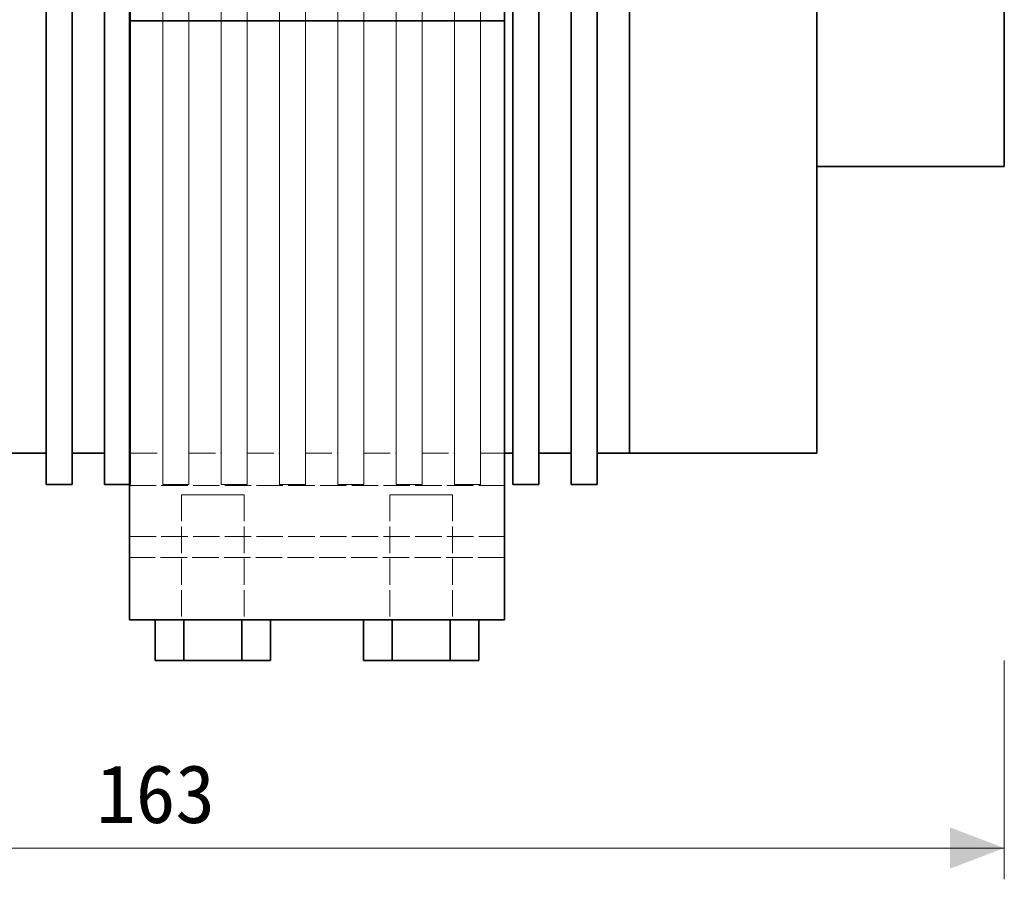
# Model space of a CAD drawing. Header units: millimetres. Extents: x 0 to 420, y 0 to 297.
# Tile 2 of 16: x 118 to 166, y 59 to 100. Entities that reach past the tile are written whole.
import ezdxf
from ezdxf.enums import TextEntityAlignment as Align

# ---------------------------------------------------------------- set-up
doc = ezdxf.new("R2010")
doc.units = ezdxf.units.MM
doc.linetypes.add('DASHED', pattern=[1.524, 1.27, -0.254])
for name, color, linetype, lineweight, true_color in [('DIM', 7, 'Continuous', 18, 0x1e5aa0), ('HIDDEN', 7, 'DASHED', 13, 0x969696), ('OUTLINE', 7, 'Continuous', 35, 0x141414)]:
    doc.layers.add(name, color=color, linetype=linetype, lineweight=lineweight, true_color=true_color)
doc.styles.add('ZH', font='simsun.ttc')

msp = doc.modelspace()

# ---------------------------------------------------------------- hatches: boundary and pattern name
at = {"layer": 'DIM'}
msp.add_hatch(color=7, dxfattribs=at).paths.add_polyline_path([(165.75, 60.275), (163.15, 61.263), (163.15, 59.287)])

# ---------------------------------------------------------------- linework, layer by layer
for points in [[(165.75, 69.275), (165.75, 58.775)], [(84.25, 60.275), (165.75, 60.275)]]:
    msp.add_lwpolyline(points, dxfattribs=at)
at = {"layer": 'HIDDEN'}
for points in [[(156.75, 92.975), (156.75, 102.975)], [(156.75, 92.975), (156.75, 102.975)], [(165.75, 92.975), (165.75, 102.975)], [(119.75, 77.725), (119.75, 78.952), (119.75, 80.18), (119.75, 81.407), (119.75, 82.634), (119.75, 83.861), (119.75, 85.089), (119.75, 86.316), (119.75, 87.543), (119.75, 88.77), (119.75, 89.998), (119.75, 91.225), (119.75, 92.452), (119.75, 93.68), (119.75, 94.907), (119.75, 96.134), (119.75, 97.361), (119.75, 98.589), (119.75, 99.816), (119.75, 101.043)], [(119.75, 100.999), (119.75, 99.79), (119.75, 98.58), (119.75, 97.37), (119.75, 96.16), (119.75, 94.951), (119.75, 93.741), (119.75, 92.531), (119.75, 91.322), (119.75, 90.112), (119.75, 88.902), (119.75, 87.693), (119.75, 86.483), (119.75, 85.273), (119.75, 84.064), (119.75, 82.854), (119.75, 81.644), (119.75, 80.435), (119.75, 79.225)], [(119.75, 79.225), (119.75, 80.435), (119.75, 81.644), (119.75, 82.854), (119.75, 84.064), (119.75, 85.273), (119.75, 86.483), (119.75, 87.693), (119.75, 88.902), (119.75, 90.112), (119.75, 91.322), (119.75, 92.531), (119.75, 93.741), (119.75, 94.951), (119.75, 96.16), (119.75, 97.37), (119.75, 98.58), (119.75, 99.79), (119.75, 100.999)], [(121, 77.725), (121, 78.952), (121, 80.18), (121, 81.407), (121, 82.634), (121, 83.861), (121, 85.089), (121, 86.316), (121, 87.543), (121, 88.77), (121, 89.998), (121, 91.225), (121, 92.452), (121, 93.68), (121, 94.907), (121, 96.134), (121, 97.361), (121, 98.589), (121, 99.816), (121, 101.043)], [(121, 100.999), (121, 99.79), (121, 98.58), (121, 97.37), (121, 96.16), (121, 94.951), (121, 93.741), (121, 92.531), (121, 91.322), (121, 90.112), (121, 88.902), (121, 87.693), (121, 86.483), (121, 85.273), (121, 84.064), (121, 82.854), (121, 81.644), (121, 80.435), (121, 79.225)], [(121, 79.225), (121, 80.435), (121, 81.644), (121, 82.854), (121, 84.064), (121, 85.273), (121, 86.483), (121, 87.693), (121, 88.902), (121, 90.112), (121, 91.322), (121, 92.531), (121, 93.741), (121, 94.951), (121, 96.16), (121, 97.37), (121, 98.58), (121, 99.79), (121, 100.999)], [(122.55, 77.725), (122.55, 78.952), (122.55, 80.18), (122.55, 81.407), (122.55, 82.634), (122.55, 83.861), (122.55, 85.089), (122.55, 86.316), (122.55, 87.543), (122.55, 88.77), (122.55, 89.998), (122.55, 91.225), (122.55, 92.452), (122.55, 93.68), (122.55, 94.907), (122.55, 96.134), (122.55, 97.361), (122.55, 98.589), (122.55, 99.816), (122.55, 101.043)], [(122.55, 100.999), (122.55, 99.79), (122.55, 98.58), (122.55, 97.37), (122.55, 96.16), (122.55, 94.951), (122.55, 93.741), (122.55, 92.531), (122.55, 91.322), (122.55, 90.112), (122.55, 88.902), (122.55, 87.693), (122.55, 86.483), (122.55, 85.273), (122.55, 84.064), (122.55, 82.854), (122.55, 81.644), (122.55, 80.435), (122.55, 79.225)], [(122.55, 79.225), (122.55, 80.435), (122.55, 81.644), (122.55, 82.854), (122.55, 84.064), (122.55, 85.273), (122.55, 86.483), (122.55, 87.693), (122.55, 88.902), (122.55, 90.112), (122.55, 91.322), (122.55, 92.531), (122.55, 93.741), (122.55, 94.951), (122.55, 96.16), (122.55, 97.37), (122.55, 98.58), (122.55, 99.79), (122.55, 100.999)], [(123.75, 101.051), (123.75, 99.82), (123.75, 98.59), (123.75, 97.36), (123.75, 96.13), (123.75, 94.899), (123.75, 93.669), (123.75, 92.439), (123.75, 91.208), (123.75, 89.978), (123.75, 88.748), (123.75, 87.517), (123.75, 86.287), (123.75, 85.057), (123.75, 83.827), (123.75, 82.596), (123.75, 81.366), (123.75, 80.136), (123.75, 78.905), (123.75, 77.675)], [(123.75, 77.675), (123.75, 78.905), (123.75, 80.136), (123.75, 81.366), (123.75, 82.596), (123.75, 83.827), (123.75, 85.057), (123.75, 86.287), (123.75, 87.517), (123.75, 88.748), (123.75, 89.978), (123.75, 91.208), (123.75, 92.439), (123.75, 93.669), (123.75, 94.899), (123.75, 96.13), (123.75, 97.36), (123.75, 98.59), (123.75, 99.82), (123.75, 101.051)], [(123.75, 75.225), (123.75, 76.455), (123.75, 77.684), (123.75, 78.914), (123.75, 80.144), (123.75, 81.374), (123.75, 82.603), (123.75, 83.833), (123.75, 85.063), (123.75, 86.293), (123.75, 87.522), (123.75, 88.752), (123.75, 89.982), (123.75, 91.211), (123.75, 92.441), (123.75, 93.671), (123.75, 94.901), (123.75, 96.13), (123.75, 97.36), (123.75, 98.59), (123.75, 99.82), (123.75, 101.049)], [(123.8, 101.043), (123.8, 99.816), (123.8, 98.589), (123.8, 97.361), (123.8, 96.134), (123.8, 94.907), (123.8, 93.68), (123.8, 92.452), (123.8, 91.225), (123.8, 89.998), (123.8, 88.77), (123.8, 87.543), (123.8, 86.316), (123.8, 85.089), (123.8, 83.861), (123.8, 82.634), (123.8, 81.407), (123.8, 80.18), (123.8, 78.952), (123.8, 77.725)], [(123.8, 77.725), (123.8, 78.952), (123.8, 80.18), (123.8, 81.407), (123.8, 82.634), (123.8, 83.861), (123.8, 85.089), (123.8, 86.316), (123.8, 87.543), (123.8, 88.77), (123.8, 89.998), (123.8, 91.225), (123.8, 92.452), (123.8, 93.68), (123.8, 94.907), (123.8, 96.134), (123.8, 97.361), (123.8, 98.589), (123.8, 99.816), (123.8, 101.043)], [(123.8, 100.999), (123.8, 99.79), (123.8, 98.58), (123.8, 97.37), (123.8, 96.16), (123.8, 94.951), (123.8, 93.741), (123.8, 92.531), (123.8, 91.322), (123.8, 90.112), (123.8, 88.902), (123.8, 87.693), (123.8, 86.483), (123.8, 85.273), (123.8, 84.064), (123.8, 82.854), (123.8, 81.644), (123.8, 80.435), (123.8, 79.225)], [(123.8, 79.225), (123.8, 80.435), (123.8, 81.644), (123.8, 82.854), (123.8, 84.064), (123.8, 85.273), (123.8, 86.483), (123.8, 87.693), (123.8, 88.902), (123.8, 90.112), (123.8, 91.322), (123.8, 92.531), (123.8, 93.741), (123.8, 94.951), (123.8, 96.16), (123.8, 97.37), (123.8, 98.58), (123.8, 99.79), (123.8, 100.999)], [(125.35, 101.043), (125.35, 99.816), (125.35, 98.589), (125.35, 97.361), (125.35, 96.134), (125.35, 94.907), (125.35, 93.68), (125.35, 92.452), (125.35, 91.225), (125.35, 89.998), (125.35, 88.77), (125.35, 87.543), (125.35, 86.316), (125.35, 85.089), (125.35, 83.861), (125.35, 82.634), (125.35, 81.407), (125.35, 80.18), (125.35, 78.952), (125.35, 77.725)], [(125.35, 77.725), (125.35, 78.952), (125.35, 80.18), (125.35, 81.407), (125.35, 82.634), (125.35, 83.861), (125.35, 85.089), (125.35, 86.316), (125.35, 87.543), (125.35, 88.77), (125.35, 89.998), (125.35, 91.225), (125.35, 92.452), (125.35, 93.68), (125.35, 94.907), (125.35, 96.134), (125.35, 97.361), (125.35, 98.589), (125.35, 99.816), (125.35, 101.043)], [(125.35, 100.999), (125.35, 99.79), (125.35, 98.58), (125.35, 97.37), (125.35, 96.16), (125.35, 94.951), (125.35, 93.741), (125.35, 92.531), (125.35, 91.322), (125.35, 90.112), (125.35, 88.902), (125.35, 87.693), (125.35, 86.483), (125.35, 85.273), (125.35, 84.064), (125.35, 82.854), (125.35, 81.644), (125.35, 80.435), (125.35, 79.225)], [(125.35, 79.225), (125.35, 80.435), (125.35, 81.644), (125.35, 82.854), (125.35, 84.064), (125.35, 85.273), (125.35, 86.483), (125.35, 87.693), (125.35, 88.902), (125.35, 90.112), (125.35, 91.322), (125.35, 92.531), (125.35, 93.741), (125.35, 94.951), (125.35, 96.16), (125.35, 97.37), (125.35, 98.58), (125.35, 99.79), (125.35, 100.999)], [(126.6, 101.043), (126.6, 99.816), (126.6, 98.589), (126.6, 97.361), (126.6, 96.134), (126.6, 94.907), (126.6, 93.68), (126.6, 92.452), (126.6, 91.225), (126.6, 89.998), (126.6, 88.77), (126.6, 87.543), (126.6, 86.316), (126.6, 85.089), (126.6, 83.861), (126.6, 82.634), (126.6, 81.407), (126.6, 80.18), (126.6, 78.952), (126.6, 77.725)], [(126.6, 77.725), (126.6, 78.952), (126.6, 80.18), (126.6, 81.407), (126.6, 82.634), (126.6, 83.861), (126.6, 85.089), (126.6, 86.316), (126.6, 87.543), (126.6, 88.77), (126.6, 89.998), (126.6, 91.225), (126.6, 92.452), (126.6, 93.68), (126.6, 94.907), (126.6, 96.134), (126.6, 97.361), (126.6, 98.589), (126.6, 99.816), (126.6, 101.043)], [(126.6, 100.999), (126.6, 99.79), (126.6, 98.58), (126.6, 97.37), (126.6, 96.16), (126.6, 94.951), (126.6, 93.741), (126.6, 92.531), (126.6, 91.322), (126.6, 90.112), (126.6, 88.902), (126.6, 87.693), (126.6, 86.483), (126.6, 85.273), (126.6, 84.064), (126.6, 82.854), (126.6, 81.644), (126.6, 80.435), (126.6, 79.225)], [(126.6, 79.225), (126.6, 80.435), (126.6, 81.644), (126.6, 82.854), (126.6, 84.064), (126.6, 85.273), (126.6, 86.483), (126.6, 87.693), (126.6, 88.902), (126.6, 90.112), (126.6, 91.322), (126.6, 92.531), (126.6, 93.741), (126.6, 94.951), (126.6, 96.16), (126.6, 97.37), (126.6, 98.58), (126.6, 99.79), (126.6, 100.999)], [(128.15, 101.043), (128.15, 99.816), (128.15, 98.589), (128.15, 97.361), (128.15, 96.134), (128.15, 94.907), (128.15, 93.68), (128.15, 92.452), (128.15, 91.225), (128.15, 89.998), (128.15, 88.77), (128.15, 87.543), (128.15, 86.316), (128.15, 85.089), (128.15, 83.861), (128.15, 82.634), (128.15, 81.407), (128.15, 80.18), (128.15, 78.952), (128.15, 77.725)], [(128.15, 77.725), (128.15, 78.952), (128.15, 80.18), (128.15, 81.407), (128.15, 82.634), (128.15, 83.861), (128.15, 85.089), (128.15, 86.316), (128.15, 87.543), (128.15, 88.77), (128.15, 89.998), (128.15, 91.225), (128.15, 92.452), (128.15, 93.68), (128.15, 94.907), (128.15, 96.134), (128.15, 97.361), (128.15, 98.589), (128.15, 99.816), (128.15, 101.043)], [(128.15, 100.999), (128.15, 99.79), (128.15, 98.58), (128.15, 97.37), (128.15, 96.16), (128.15, 94.951), (128.15, 93.741), (128.15, 92.531), (128.15, 91.322), (128.15, 90.112), (128.15, 88.902), (128.15, 87.693), (128.15, 86.483), (128.15, 85.273), (128.15, 84.064), (128.15, 82.854), (128.15, 81.644), (128.15, 80.435), (128.15, 79.225)], [(128.15, 79.225), (128.15, 80.435), (128.15, 81.644), (128.15, 82.854), (128.15, 84.064), (128.15, 85.273), (128.15, 86.483), (128.15, 87.693), (128.15, 88.902), (128.15, 90.112), (128.15, 91.322), (128.15, 92.531), (128.15, 93.741), (128.15, 94.951), (128.15, 96.16), (128.15, 97.37), (128.15, 98.58), (128.15, 99.79), (128.15, 100.999)], [(129.4, 101.043), (129.4, 99.816), (129.4, 98.589), (129.4, 97.361), (129.4, 96.134), (129.4, 94.907), (129.4, 93.68), (129.4, 92.452), (129.4, 91.225), (129.4, 89.998), (129.4, 88.77), (129.4, 87.543), (129.4, 86.316), (129.4, 85.089), (129.4, 83.861), (129.4, 82.634), (129.4, 81.407), (129.4, 80.18), (129.4, 78.952), (129.4, 77.725)], [(129.4, 77.725), (129.4, 78.952), (129.4, 80.18), (129.4, 81.407), (129.4, 82.634), (129.4, 83.861), (129.4, 85.089), (129.4, 86.316), (129.4, 87.543), (129.4, 88.77), (129.4, 89.998), (129.4, 91.225), (129.4, 92.452), (129.4, 93.68), (129.4, 94.907), (129.4, 96.134), (129.4, 97.361), (129.4, 98.589), (129.4, 99.816), (129.4, 101.043)], [(129.4, 100.999), (129.4, 99.79), (129.4, 98.58), (129.4, 97.37), (129.4, 96.16), (129.4, 94.951), (129.4, 93.741), (129.4, 92.531), (129.4, 91.322), (129.4, 90.112), (129.4, 88.902), (129.4, 87.693), (129.4, 86.483), (129.4, 85.273), (129.4, 84.064), (129.4, 82.854), (129.4, 81.644), (129.4, 80.435), (129.4, 79.225)], [(129.4, 79.225), (129.4, 80.435), (129.4, 81.644), (129.4, 82.854), (129.4, 84.064), (129.4, 85.273), (129.4, 86.483), (129.4, 87.693), (129.4, 88.902), (129.4, 90.112), (129.4, 91.322), (129.4, 92.531), (129.4, 93.741), (129.4, 94.951), (129.4, 96.16), (129.4, 97.37), (129.4, 98.58), (129.4, 99.79), (129.4, 100.999)], [(130.95, 101.043), (130.95, 99.816), (130.95, 98.589), (130.95, 97.361), (130.95, 96.134), (130.95, 94.907), (130.95, 93.68), (130.95, 92.452), (130.95, 91.225), (130.95, 89.998), (130.95, 88.77), (130.95, 87.543), (130.95, 86.316), (130.95, 85.089), (130.95, 83.861), (130.95, 82.634), (130.95, 81.407), (130.95, 80.18), (130.95, 78.952), (130.95, 77.725)], [(130.95, 77.725), (130.95, 78.952), (130.95, 80.18), (130.95, 81.407), (130.95, 82.634), (130.95, 83.861), (130.95, 85.089), (130.95, 86.316), (130.95, 87.543), (130.95, 88.77), (130.95, 89.998), (130.95, 91.225), (130.95, 92.452), (130.95, 93.68), (130.95, 94.907), (130.95, 96.134), (130.95, 97.361), (130.95, 98.589), (130.95, 99.816), (130.95, 101.043)], [(130.95, 100.999), (130.95, 99.79), (130.95, 98.58), (130.95, 97.37), (130.95, 96.16), (130.95, 94.951), (130.95, 93.741), (130.95, 92.531), (130.95, 91.322), (130.95, 90.112), (130.95, 88.902), (130.95, 87.693), (130.95, 86.483), (130.95, 85.273), (130.95, 84.064), (130.95, 82.854), (130.95, 81.644), (130.95, 80.435), (130.95, 79.225)], [(130.95, 79.225), (130.95, 80.435), (130.95, 81.644), (130.95, 82.854), (130.95, 84.064), (130.95, 85.273), (130.95, 86.483), (130.95, 87.693), (130.95, 88.902), (130.95, 90.112), (130.95, 91.322), (130.95, 92.531), (130.95, 93.741), (130.95, 94.951), (130.95, 96.16), (130.95, 97.37), (130.95, 98.58), (130.95, 99.79), (130.95, 100.999)], [(132.2, 101.043), (132.2, 99.816), (132.2, 98.589), (132.2, 97.361), (132.2, 96.134), (132.2, 94.907), (132.2, 93.68), (132.2, 92.452), (132.2, 91.225), (132.2, 89.998), (132.2, 88.77), (132.2, 87.543), (132.2, 86.316), (132.2, 85.089), (132.2, 83.861), (132.2, 82.634), (132.2, 81.407), (132.2, 80.18), (132.2, 78.952), (132.2, 77.725)], [(132.2, 77.725), (132.2, 78.952), (132.2, 80.18), (132.2, 81.407), (132.2, 82.634), (132.2, 83.861), (132.2, 85.089), (132.2, 86.316), (132.2, 87.543), (132.2, 88.77), (132.2, 89.998), (132.2, 91.225), (132.2, 92.452), (132.2, 93.68), (132.2, 94.907), (132.2, 96.134), (132.2, 97.361), (132.2, 98.589), (132.2, 99.816), (132.2, 101.043)], [(132.2, 100.999), (132.2, 99.79), (132.2, 98.58), (132.2, 97.37), (132.2, 96.16), (132.2, 94.951), (132.2, 93.741), (132.2, 92.531), (132.2, 91.322), (132.2, 90.112), (132.2, 88.902), (132.2, 87.693), (132.2, 86.483), (132.2, 85.273), (132.2, 84.064), (132.2, 82.854), (132.2, 81.644), (132.2, 80.435), (132.2, 79.225)], [(132.2, 79.225), (132.2, 80.435), (132.2, 81.644), (132.2, 82.854), (132.2, 84.064), (132.2, 85.273), (132.2, 86.483), (132.2, 87.693), (132.2, 88.902), (132.2, 90.112), (132.2, 91.322), (132.2, 92.531), (132.2, 93.741), (132.2, 94.951), (132.2, 96.16), (132.2, 97.37), (132.2, 98.58), (132.2, 99.79), (132.2, 100.999)], [(133.75, 101.043), (133.75, 99.816), (133.75, 98.589), (133.75, 97.361), (133.75, 96.134), (133.75, 94.907), (133.75, 93.68), (133.75, 92.452), (133.75, 91.225), (133.75, 89.998), (133.75, 88.77), (133.75, 87.543), (133.75, 86.316), (133.75, 85.089), (133.75, 83.861), (133.75, 82.634), (133.75, 81.407), (133.75, 80.18), (133.75, 78.952), (133.75, 77.725)], [(133.75, 77.725), (133.75, 78.952), (133.75, 80.18), (133.75, 81.407), (133.75, 82.634), (133.75, 83.861), (133.75, 85.089), (133.75, 86.316), (133.75, 87.543), (133.75, 88.77), (133.75, 89.998), (133.75, 91.225), (133.75, 92.452), (133.75, 93.68), (133.75, 94.907), (133.75, 96.134), (133.75, 97.361), (133.75, 98.589), (133.75, 99.816), (133.75, 101.043)], [(133.75, 100.999), (133.75, 99.79), (133.75, 98.58), (133.75, 97.37), (133.75, 96.16), (133.75, 94.951), (133.75, 93.741), (133.75, 92.531), (133.75, 91.322), (133.75, 90.112), (133.75, 88.902), (133.75, 87.693), (133.75, 86.483), (133.75, 85.273), (133.75, 84.064), (133.75, 82.854), (133.75, 81.644), (133.75, 80.435), (133.75, 79.225)], [(133.75, 79.225), (133.75, 80.435), (133.75, 81.644), (133.75, 82.854), (133.75, 84.064), (133.75, 85.273), (133.75, 86.483), (133.75, 87.693), (133.75, 88.902), (133.75, 90.112), (133.75, 91.322), (133.75, 92.531), (133.75, 93.741), (133.75, 94.951), (133.75, 96.16), (133.75, 97.37), (133.75, 98.58), (133.75, 99.79), (133.75, 100.999)], [(135, 101.043), (135, 99.816), (135, 98.589), (135, 97.361), (135, 96.134), (135, 94.907), (135, 93.68), (135, 92.452), (135, 91.225), (135, 89.998), (135, 88.77), (135, 87.543), (135, 86.316), (135, 85.089), (135, 83.861), (135, 82.634), (135, 81.407), (135, 80.18), (135, 78.952), (135, 77.725)], [(135, 77.725), (135, 78.952), (135, 80.18), (135, 81.407), (135, 82.634), (135, 83.861), (135, 85.089), (135, 86.316), (135, 87.543), (135, 88.77), (135, 89.998), (135, 91.225), (135, 92.452), (135, 93.68), (135, 94.907), (135, 96.134), (135, 97.361), (135, 98.589), (135, 99.816), (135, 101.043)], [(135, 100.999), (135, 99.79), (135, 98.58), (135, 97.37), (135, 96.16), (135, 94.951), (135, 93.741), (135, 92.531), (135, 91.322), (135, 90.112), (135, 88.902), (135, 87.693), (135, 86.483), (135, 85.273), (135, 84.064), (135, 82.854), (135, 81.644), (135, 80.435), (135, 79.225)], [(135, 79.225), (135, 80.435), (135, 81.644), (135, 82.854), (135, 84.064), (135, 85.273), (135, 86.483), (135, 87.693), (135, 88.902), (135, 90.112), (135, 91.322), (135, 92.531), (135, 93.741), (135, 94.951), (135, 96.16), (135, 97.37), (135, 98.58), (135, 99.79), (135, 100.999)], [(136.55, 101.043), (136.55, 99.816), (136.55, 98.589), (136.55, 97.361), (136.55, 96.134), (136.55, 94.907), (136.55, 93.68), (136.55, 92.452), (136.55, 91.225), (136.55, 89.998), (136.55, 88.77), (136.55, 87.543), (136.55, 86.316), (136.55, 85.089), (136.55, 83.861), (136.55, 82.634), (136.55, 81.407), (136.55, 80.18), (136.55, 78.952), (136.55, 77.725)], [(136.55, 77.725), (136.55, 78.952), (136.55, 80.18), (136.55, 81.407), (136.55, 82.634), (136.55, 83.861), (136.55, 85.089), (136.55, 86.316), (136.55, 87.543), (136.55, 88.77), (136.55, 89.998), (136.55, 91.225), (136.55, 92.452), (136.55, 93.68), (136.55, 94.907), (136.55, 96.134), (136.55, 97.361), (136.55, 98.589), (136.55, 99.816), (136.55, 101.043)], [(136.55, 100.999), (136.55, 99.79), (136.55, 98.58), (136.55, 97.37), (136.55, 96.16), (136.55, 94.951), (136.55, 93.741), (136.55, 92.531), (136.55, 91.322), (136.55, 90.112), (136.55, 88.902), (136.55, 87.693), (136.55, 86.483), (136.55, 85.273), (136.55, 84.064), (136.55, 82.854), (136.55, 81.644), (136.55, 80.435), (136.55, 79.225)], [(136.55, 79.225), (136.55, 80.435), (136.55, 81.644), (136.55, 82.854), (136.55, 84.064), (136.55, 85.273), (136.55, 86.483), (136.55, 87.693), (136.55, 88.902), (136.55, 90.112), (136.55, 91.322), (136.55, 92.531), (136.55, 93.741), (136.55, 94.951), (136.55, 96.16), (136.55, 97.37), (136.55, 98.58), (136.55, 99.79), (136.55, 100.999)], [(137.8, 101.043), (137.8, 99.816), (137.8, 98.589), (137.8, 97.361), (137.8, 96.134), (137.8, 94.907), (137.8, 93.68), (137.8, 92.452), (137.8, 91.225), (137.8, 89.998), (137.8, 88.77), (137.8, 87.543), (137.8, 86.316), (137.8, 85.089), (137.8, 83.861), (137.8, 82.634), (137.8, 81.407), (137.8, 80.18), (137.8, 78.952), (137.8, 77.725)], [(137.8, 77.725), (137.8, 78.952), (137.8, 80.18), (137.8, 81.407), (137.8, 82.634), (137.8, 83.861), (137.8, 85.089), (137.8, 86.316), (137.8, 87.543), (137.8, 88.77), (137.8, 89.998), (137.8, 91.225), (137.8, 92.452), (137.8, 93.68), (137.8, 94.907), (137.8, 96.134), (137.8, 97.361), (137.8, 98.589), (137.8, 99.816), (137.8, 101.043)], [(137.8, 100.999), (137.8, 99.79), (137.8, 98.58), (137.8, 97.37), (137.8, 96.16), (137.8, 94.951), (137.8, 93.741), (137.8, 92.531), (137.8, 91.322), (137.8, 90.112), (137.8, 88.902), (137.8, 87.693), (137.8, 86.483), (137.8, 85.273), (137.8, 84.064), (137.8, 82.854), (137.8, 81.644), (137.8, 80.435), (137.8, 79.225)], [(137.8, 79.225), (137.8, 80.435), (137.8, 81.644), (137.8, 82.854), (137.8, 84.064), (137.8, 85.273), (137.8, 86.483), (137.8, 87.693), (137.8, 88.902), (137.8, 90.112), (137.8, 91.322), (137.8, 92.531), (137.8, 93.741), (137.8, 94.951), (137.8, 96.16), (137.8, 97.37), (137.8, 98.58), (137.8, 99.79), (137.8, 100.999)], [(139.35, 101.043), (139.35, 99.816), (139.35, 98.589), (139.35, 97.361), (139.35, 96.134), (139.35, 94.907), (139.35, 93.68), (139.35, 92.452), (139.35, 91.225), (139.35, 89.998), (139.35, 88.77), (139.35, 87.543), (139.35, 86.316), (139.35, 85.089), (139.35, 83.861), (139.35, 82.634), (139.35, 81.407), (139.35, 80.18), (139.35, 78.952), (139.35, 77.725)], [(139.35, 77.725), (139.35, 78.952), (139.35, 80.18), (139.35, 81.407), (139.35, 82.634), (139.35, 83.861), (139.35, 85.089), (139.35, 86.316), (139.35, 87.543), (139.35, 88.77), (139.35, 89.998), (139.35, 91.225), (139.35, 92.452), (139.35, 93.68), (139.35, 94.907), (139.35, 96.134), (139.35, 97.361), (139.35, 98.589), (139.35, 99.816), (139.35, 101.043)], [(139.35, 100.999), (139.35, 99.79), (139.35, 98.58), (139.35, 97.37), (139.35, 96.16), (139.35, 94.951), (139.35, 93.741), (139.35, 92.531), (139.35, 91.322), (139.35, 90.112), (139.35, 88.902), (139.35, 87.693), (139.35, 86.483), (139.35, 85.273), (139.35, 84.064), (139.35, 82.854), (139.35, 81.644), (139.35, 80.435), (139.35, 79.225)], [(139.35, 79.225), (139.35, 80.435), (139.35, 81.644), (139.35, 82.854), (139.35, 84.064), (139.35, 85.273), (139.35, 86.483), (139.35, 87.693), (139.35, 88.902), (139.35, 90.112), (139.35, 91.322), (139.35, 92.531), (139.35, 93.741), (139.35, 94.951), (139.35, 96.16), (139.35, 97.37), (139.35, 98.58), (139.35, 99.79), (139.35, 100.999)], [(140.6, 101.043), (140.6, 99.816), (140.6, 98.589), (140.6, 97.361), (140.6, 96.134), (140.6, 94.907), (140.6, 93.68), (140.6, 92.452), (140.6, 91.225), (140.6, 89.998), (140.6, 88.77), (140.6, 87.543), (140.6, 86.316), (140.6, 85.089), (140.6, 83.861), (140.6, 82.634), (140.6, 81.407), (140.6, 80.18), (140.6, 78.952), (140.6, 77.725)], [(140.6, 77.725), (140.6, 78.952), (140.6, 80.18), (140.6, 81.407), (140.6, 82.634), (140.6, 83.861), (140.6, 85.089), (140.6, 86.316), (140.6, 87.543), (140.6, 88.77), (140.6, 89.998), (140.6, 91.225), (140.6, 92.452), (140.6, 93.68), (140.6, 94.907), (140.6, 96.134), (140.6, 97.361), (140.6, 98.589), (140.6, 99.816), (140.6, 101.043)], [(140.6, 100.999), (140.6, 99.79), (140.6, 98.58), (140.6, 97.37), (140.6, 96.16), (140.6, 94.951), (140.6, 93.741), (140.6, 92.531), (140.6, 91.322), (140.6, 90.112), (140.6, 88.902), (140.6, 87.693), (140.6, 86.483), (140.6, 85.273), (140.6, 84.064), (140.6, 82.854), (140.6, 81.644), (140.6, 80.435), (140.6, 79.225)], [(140.6, 79.225), (140.6, 80.435), (140.6, 81.644), (140.6, 82.854), (140.6, 84.064), (140.6, 85.273), (140.6, 86.483), (140.6, 87.693), (140.6, 88.902), (140.6, 90.112), (140.6, 91.322), (140.6, 92.531), (140.6, 93.741), (140.6, 94.951), (140.6, 96.16), (140.6, 97.37), (140.6, 98.58), (140.6, 99.79), (140.6, 100.999)], [(141.75, 101.051), (141.75, 99.82), (141.75, 98.59), (141.75, 97.36), (141.75, 96.13), (141.75, 94.899), (141.75, 93.669), (141.75, 92.439), (141.75, 91.208), (141.75, 89.978), (141.75, 88.748), (141.75, 87.517), (141.75, 86.287), (141.75, 85.057), (141.75, 83.827), (141.75, 82.596), (141.75, 81.366), (141.75, 80.136), (141.75, 78.905), (141.75, 77.675)], [(141.75, 77.675), (141.75, 78.905), (141.75, 80.136), (141.75, 81.366), (141.75, 82.596), (141.75, 83.827), (141.75, 85.057), (141.75, 86.287), (141.75, 87.517), (141.75, 88.748), (141.75, 89.978), (141.75, 91.208), (141.75, 92.439), (141.75, 93.669), (141.75, 94.899), (141.75, 96.13), (141.75, 97.36), (141.75, 98.59), (141.75, 99.82), (141.75, 101.051)], [(141.75, 75.225), (141.75, 76.455), (141.75, 77.684), (141.75, 78.914), (141.75, 80.144), (141.75, 81.374), (141.75, 82.603), (141.75, 83.833), (141.75, 85.063), (141.75, 86.293), (141.75, 87.522), (141.75, 88.752), (141.75, 89.982), (141.75, 91.211), (141.75, 92.441), (141.75, 93.671), (141.75, 94.901), (141.75, 96.13), (141.75, 97.36), (141.75, 98.59), (141.75, 99.82), (141.75, 101.049)], [(142.15, 77.725), (142.15, 78.952), (142.15, 80.18), (142.15, 81.407), (142.15, 82.634), (142.15, 83.861), (142.15, 85.089), (142.15, 86.316), (142.15, 87.543), (142.15, 88.77), (142.15, 89.998), (142.15, 91.225), (142.15, 92.452), (142.15, 93.68), (142.15, 94.907), (142.15, 96.134), (142.15, 97.361), (142.15, 98.589), (142.15, 99.816), (142.15, 101.043)], [(142.15, 100.999), (142.15, 99.79), (142.15, 98.58), (142.15, 97.37), (142.15, 96.16), (142.15, 94.951), (142.15, 93.741), (142.15, 92.531), (142.15, 91.322), (142.15, 90.112), (142.15, 88.902), (142.15, 87.693), (142.15, 86.483), (142.15, 85.273), (142.15, 84.064), (142.15, 82.854), (142.15, 81.644), (142.15, 80.435), (142.15, 79.225)], [(142.15, 79.225), (142.15, 80.435), (142.15, 81.644), (142.15, 82.854), (142.15, 84.064), (142.15, 85.273), (142.15, 86.483), (142.15, 87.693), (142.15, 88.902), (142.15, 90.112), (142.15, 91.322), (142.15, 92.531), (142.15, 93.741), (142.15, 94.951), (142.15, 96.16), (142.15, 97.37), (142.15, 98.58), (142.15, 99.79), (142.15, 100.999)], [(143.4, 77.725), (143.4, 78.952), (143.4, 80.18), (143.4, 81.407), (143.4, 82.634), (143.4, 83.861), (143.4, 85.089), (143.4, 86.316), (143.4, 87.543), (143.4, 88.77), (143.4, 89.998), (143.4, 91.225), (143.4, 92.452), (143.4, 93.68), (143.4, 94.907), (143.4, 96.134), (143.4, 97.361), (143.4, 98.589), (143.4, 99.816), (143.4, 101.043)], [(143.4, 100.999), (143.4, 99.79), (143.4, 98.58), (143.4, 97.37), (143.4, 96.16), (143.4, 94.951), (143.4, 93.741), (143.4, 92.531), (143.4, 91.322), (143.4, 90.112), (143.4, 88.902), (143.4, 87.693), (143.4, 86.483), (143.4, 85.273), (143.4, 84.064), (143.4, 82.854), (143.4, 81.644), (143.4, 80.435), (143.4, 79.225)], [(143.4, 79.225), (143.4, 80.435), (143.4, 81.644), (143.4, 82.854), (143.4, 84.064), (143.4, 85.273), (143.4, 86.483), (143.4, 87.693), (143.4, 88.902), (143.4, 90.112), (143.4, 91.322), (143.4, 92.531), (143.4, 93.741), (143.4, 94.951), (143.4, 96.16), (143.4, 97.37), (143.4, 98.58), (143.4, 99.79), (143.4, 100.999)], [(144.95, 77.725), (144.95, 78.952), (144.95, 80.18), (144.95, 81.407), (144.95, 82.634), (144.95, 83.861), (144.95, 85.089), (144.95, 86.316), (144.95, 87.543), (144.95, 88.77), (144.95, 89.998), (144.95, 91.225), (144.95, 92.452), (144.95, 93.68), (144.95, 94.907), (144.95, 96.134), (144.95, 97.361), (144.95, 98.589), (144.95, 99.816), (144.95, 101.043)], [(144.95, 100.999), (144.95, 99.79), (144.95, 98.58), (144.95, 97.37), (144.95, 96.16), (144.95, 94.951), (144.95, 93.741), (144.95, 92.531), (144.95, 91.322), (144.95, 90.112), (144.95, 88.902), (144.95, 87.693), (144.95, 86.483), (144.95, 85.273), (144.95, 84.064), (144.95, 82.854), (144.95, 81.644), (144.95, 80.435), (144.95, 79.225)], [(144.95, 79.225), (144.95, 80.435), (144.95, 81.644), (144.95, 82.854), (144.95, 84.064), (144.95, 85.273), (144.95, 86.483), (144.95, 87.693), (144.95, 88.902), (144.95, 90.112), (144.95, 91.322), (144.95, 92.531), (144.95, 93.741), (144.95, 94.951), (144.95, 96.16), (144.95, 97.37), (144.95, 98.58), (144.95, 99.79), (144.95, 100.999)], [(146.2, 77.725), (146.2, 78.952), (146.2, 80.18), (146.2, 81.407), (146.2, 82.634), (146.2, 83.861), (146.2, 85.089), (146.2, 86.316), (146.2, 87.543), (146.2, 88.77), (146.2, 89.998), (146.2, 91.225), (146.2, 92.452), (146.2, 93.68), (146.2, 94.907), (146.2, 96.134), (146.2, 97.361), (146.2, 98.589), (146.2, 99.816), (146.2, 101.043)], [(146.2, 100.999), (146.2, 99.79), (146.2, 98.58), (146.2, 97.37), (146.2, 96.16), (146.2, 94.951), (146.2, 93.741), (146.2, 92.531), (146.2, 91.322), (146.2, 90.112), (146.2, 88.902), (146.2, 87.693), (146.2, 86.483), (146.2, 85.273), (146.2, 84.064), (146.2, 82.854), (146.2, 81.644), (146.2, 80.435), (146.2, 79.225)], [(146.2, 79.225), (146.2, 80.435), (146.2, 81.644), (146.2, 82.854), (146.2, 84.064), (146.2, 85.273), (146.2, 86.483), (146.2, 87.693), (146.2, 88.902), (146.2, 90.112), (146.2, 91.322), (146.2, 92.531), (146.2, 93.741), (146.2, 94.951), (146.2, 96.16), (146.2, 97.37), (146.2, 98.58), (146.2, 99.79), (146.2, 100.999)], [(147.75, 79.225), (147.75, 80.435), (147.75, 81.644), (147.75, 82.854), (147.75, 84.064), (147.75, 85.273), (147.75, 86.483), (147.75, 87.693), (147.75, 88.902), (147.75, 90.112), (147.75, 91.322), (147.75, 92.531), (147.75, 93.741), (147.75, 94.951), (147.75, 96.16), (147.75, 97.37), (147.75, 98.58), (147.75, 99.79), (147.75, 100.999)], [(147.75, 79.225), (147.75, 80.435), (147.75, 81.644), (147.75, 82.854), (147.75, 84.064), (147.75, 85.273), (147.75, 86.483), (147.75, 87.693), (147.75, 88.902), (147.75, 90.112), (147.75, 91.322), (147.75, 92.531), (147.75, 93.741), (147.75, 94.951), (147.75, 96.16), (147.75, 97.37), (147.75, 98.58), (147.75, 99.79), (147.75, 100.999)], [(156.75, 79.225), (156.75, 80.435), (156.75, 81.644), (156.75, 82.854), (156.75, 84.064), (156.75, 85.273), (156.75, 86.483), (156.75, 87.693), (156.75, 88.902), (156.75, 90.112), (156.75, 91.322), (156.75, 92.531), (156.75, 93.741), (156.75, 94.951), (156.75, 96.16), (156.75, 97.37), (156.75, 98.58), (156.75, 99.79), (156.75, 100.999)], [(123.75, 99.975), (123.75, 98.737), (123.75, 97.5), (123.75, 96.262), (123.75, 95.025), (123.75, 93.787), (123.75, 92.55), (123.75, 91.312), (123.75, 90.075), (123.75, 88.837), (123.75, 87.6), (123.75, 86.362), (123.75, 85.125), (123.75, 83.887), (123.75, 82.65), (123.75, 81.412), (123.75, 80.175), (123.75, 78.938), (123.75, 77.7), (123.75, 76.462), (123.75, 75.225)], [(123.75, 99.975), (123.75, 71.225)], [(123.75, 74.225), (123.75, 99.975)], [(123.75, 74.225), (123.75, 99.975)], [(123.75, 99.975), (141.75, 99.975)], [(123.75, 99.975), (141.75, 99.975)], [(123.75, 99.975), (141.75, 99.975)], [(141.75, 99.975), (141.75, 98.737), (141.75, 97.5), (141.75, 96.262), (141.75, 95.025), (141.75, 93.787), (141.75, 92.55), (141.75, 91.312), (141.75, 90.075), (141.75, 88.837), (141.75, 87.6), (141.75, 86.362), (141.75, 85.125), (141.75, 83.887), (141.75, 82.65), (141.75, 81.412), (141.75, 80.175), (141.75, 78.938), (141.75, 77.7), (141.75, 76.462), (141.75, 75.225)], [(141.75, 71.225), (141.75, 99.975)], [(141.75, 74.225), (141.75, 99.975)], [(141.75, 74.225), (141.75, 99.975)], [(156.75, 92.975), (165.75, 92.975)], [(123.8, 79.225), (125.35, 79.225)], [(126.6, 79.225), (128.15, 79.225)], [(129.4, 79.225), (130.95, 79.225)], [(132.2, 79.225), (133.75, 79.225)], [(135, 79.225), (136.55, 79.225)], [(137.8, 79.225), (139.35, 79.225)], [(140.6, 79.225), (141.75, 79.225)], [(123.75, 77.725), (123.8, 77.725)], [(123.75, 77.675), (141.75, 77.675)], [(125.35, 77.725), (126.6, 77.725)], [(128.15, 77.725), (129.4, 77.725)], [(130.95, 77.725), (132.2, 77.725)], [(133.75, 77.725), (135, 77.725)], [(136.55, 77.725), (137.8, 77.725)], [(139.35, 77.725), (140.6, 77.725)], [(126.25, 77.225), (126.25, 71.225)], [(126.25, 77.225), (126.75, 77.225), (127.25, 77.225), (127.75, 77.225), (128.25, 77.225), (128.75, 77.225), (129.25, 77.225)], [(129.25, 77.225), (128.75, 77.225), (128.25, 77.225), (127.75, 77.225), (127.25, 77.225), (126.75, 77.225), (126.25, 77.225)], [(129.25, 77.225), (129.25, 71.225)], [(136.25, 77.225), (136.25, 71.225)], [(136.25, 77.225), (136.75, 77.225), (137.25, 77.225), (137.75, 77.225), (138.25, 77.225), (138.75, 77.225), (139.25, 77.225)], [(139.25, 77.225), (138.75, 77.225), (138.25, 77.225), (137.75, 77.225), (137.25, 77.225), (136.75, 77.225), (136.25, 77.225)], [(139.25, 77.225), (139.25, 71.225)], [(123.75, 75.225), (141.75, 75.225)], [(141.75, 74.225), (123.75, 74.225)], [(141.75, 74.225), (123.75, 74.225)], [(123.75, 71.225), (141.75, 71.225)], [(124.979, 71.225), (126.364, 71.225)], [(126.364, 71.225), (124.979, 71.225)], [(126.25, 71.225), (126.75, 71.225), (127.25, 71.225), (127.75, 71.225), (128.25, 71.225), (128.75, 71.225), (129.25, 71.225)], [(129.25, 71.225), (128.75, 71.225), (128.25, 71.225), (127.75, 71.225), (127.25, 71.225), (126.75, 71.225), (126.25, 71.225)], [(126.364, 71.225), (126.364, 69.275)], [(126.364, 71.225), (129.136, 71.225)], [(129.136, 71.225), (126.364, 71.225)], [(129.136, 71.225), (129.136, 69.275)], [(129.136, 71.225), (130.521, 71.225)], [(130.521, 71.225), (129.136, 71.225)], [(134.979, 71.225), (136.364, 71.225)], [(136.364, 71.225), (134.979, 71.225)], [(136.25, 71.225), (136.75, 71.225), (137.25, 71.225), (137.75, 71.225), (138.25, 71.225), (138.75, 71.225), (139.25, 71.225)], [(139.25, 71.225), (138.75, 71.225), (138.25, 71.225), (137.75, 71.225), (137.25, 71.225), (136.75, 71.225), (136.25, 71.225)], [(136.364, 71.225), (136.364, 69.275)], [(136.364, 71.225), (139.136, 71.225)], [(139.136, 71.225), (136.364, 71.225)], [(139.136, 71.225), (139.136, 69.275)], [(139.136, 71.225), (140.521, 71.225)], [(140.521, 71.225), (139.136, 71.225)], [(124.979, 69.275), (126.364, 69.275)], [(126.364, 69.275), (129.136, 69.275)], [(129.136, 69.275), (130.521, 69.275)], [(134.979, 69.275), (136.364, 69.275)], [(136.364, 69.275), (139.136, 69.275)], [(139.136, 69.275), (140.521, 69.275)]]:
    msp.add_lwpolyline(points, dxfattribs=at)
at = {"layer": 'OUTLINE'}
for points in [[(123.75, 120.725), (123.75, 119.504), (123.75, 118.284), (123.75, 117.063), (123.75, 115.843), (123.75, 114.622), (123.75, 113.401), (123.75, 112.181), (123.75, 110.96), (123.75, 109.74), (123.75, 108.519), (123.75, 107.299), (123.75, 106.078), (123.75, 104.857), (123.75, 103.637), (123.75, 102.416), (123.75, 101.196), (123.75, 99.975)], [(141.75, 120.725), (141.75, 119.504), (141.75, 118.284), (141.75, 117.063), (141.75, 115.843), (141.75, 114.622), (141.75, 113.401), (141.75, 112.181), (141.75, 110.96), (141.75, 109.74), (141.75, 108.519), (141.75, 107.299), (141.75, 106.078), (141.75, 104.857), (141.75, 103.637), (141.75, 102.416), (141.75, 101.196), (141.75, 99.975)], [(165.75, 92.975), (165.75, 102.975)], [(119.75, 101.043), (119.75, 99.816), (119.75, 98.589), (119.75, 97.361), (119.75, 96.134), (119.75, 94.907), (119.75, 93.68), (119.75, 92.452), (119.75, 91.225), (119.75, 89.998), (119.75, 88.77), (119.75, 87.543), (119.75, 86.316), (119.75, 85.089), (119.75, 83.861), (119.75, 82.634), (119.75, 81.407), (119.75, 80.18), (119.75, 78.952), (119.75, 77.725)], [(121, 101.043), (121, 99.816), (121, 98.589), (121, 97.361), (121, 96.134), (121, 94.907), (121, 93.68), (121, 92.452), (121, 91.225), (121, 89.998), (121, 88.77), (121, 87.543), (121, 86.316), (121, 85.089), (121, 83.861), (121, 82.634), (121, 81.407), (121, 80.18), (121, 78.952), (121, 77.725)], [(122.55, 101.043), (122.55, 99.816), (122.55, 98.589), (122.55, 97.361), (122.55, 96.134), (122.55, 94.907), (122.55, 93.68), (122.55, 92.452), (122.55, 91.225), (122.55, 89.998), (122.55, 88.77), (122.55, 87.543), (122.55, 86.316), (122.55, 85.089), (122.55, 83.861), (122.55, 82.634), (122.55, 81.407), (122.55, 80.18), (122.55, 78.952), (122.55, 77.725)], [(142.15, 101.043), (142.15, 99.816), (142.15, 98.589), (142.15, 97.361), (142.15, 96.134), (142.15, 94.907), (142.15, 93.68), (142.15, 92.452), (142.15, 91.225), (142.15, 89.998), (142.15, 88.77), (142.15, 87.543), (142.15, 86.316), (142.15, 85.089), (142.15, 83.861), (142.15, 82.634), (142.15, 81.407), (142.15, 80.18), (142.15, 78.952), (142.15, 77.725)], [(143.4, 101.043), (143.4, 99.816), (143.4, 98.589), (143.4, 97.361), (143.4, 96.134), (143.4, 94.907), (143.4, 93.68), (143.4, 92.452), (143.4, 91.225), (143.4, 89.998), (143.4, 88.77), (143.4, 87.543), (143.4, 86.316), (143.4, 85.089), (143.4, 83.861), (143.4, 82.634), (143.4, 81.407), (143.4, 80.18), (143.4, 78.952), (143.4, 77.725)], [(144.95, 101.043), (144.95, 99.816), (144.95, 98.589), (144.95, 97.361), (144.95, 96.134), (144.95, 94.907), (144.95, 93.68), (144.95, 92.452), (144.95, 91.225), (144.95, 89.998), (144.95, 88.77), (144.95, 87.543), (144.95, 86.316), (144.95, 85.089), (144.95, 83.861), (144.95, 82.634), (144.95, 81.407), (144.95, 80.18), (144.95, 78.952), (144.95, 77.725)], [(146.2, 101.043), (146.2, 99.816), (146.2, 98.589), (146.2, 97.361), (146.2, 96.134), (146.2, 94.907), (146.2, 93.68), (146.2, 92.452), (146.2, 91.225), (146.2, 89.998), (146.2, 88.77), (146.2, 87.543), (146.2, 86.316), (146.2, 85.089), (146.2, 83.861), (146.2, 82.634), (146.2, 81.407), (146.2, 80.18), (146.2, 78.952), (146.2, 77.725)], [(147.75, 100.999), (147.75, 99.79), (147.75, 98.58), (147.75, 97.37), (147.75, 96.16), (147.75, 94.951), (147.75, 93.741), (147.75, 92.531), (147.75, 91.322), (147.75, 90.112), (147.75, 88.902), (147.75, 87.693), (147.75, 86.483), (147.75, 85.273), (147.75, 84.064), (147.75, 82.854), (147.75, 81.644), (147.75, 80.435), (147.75, 79.225)], [(147.75, 100.999), (147.75, 99.79), (147.75, 98.58), (147.75, 97.37), (147.75, 96.16), (147.75, 94.951), (147.75, 93.741), (147.75, 92.531), (147.75, 91.322), (147.75, 90.112), (147.75, 88.902), (147.75, 87.693), (147.75, 86.483), (147.75, 85.273), (147.75, 84.064), (147.75, 82.854), (147.75, 81.644), (147.75, 80.435), (147.75, 79.225)], [(156.75, 100.999), (156.75, 99.79), (156.75, 98.58), (156.75, 97.37), (156.75, 96.16), (156.75, 94.951), (156.75, 93.741), (156.75, 92.531), (156.75, 91.322), (156.75, 90.112), (156.75, 88.902), (156.75, 87.693), (156.75, 86.483), (156.75, 85.273), (156.75, 84.064), (156.75, 82.854), (156.75, 81.644), (156.75, 80.435), (156.75, 79.225)], [(123.75, 71.225), (123.75, 99.975)], [(123.75, 99.975), (141.75, 99.975)], [(141.75, 71.225), (141.75, 99.975)], [(156.75, 92.975), (165.75, 92.975)], [(115.75, 79.225), (119.75, 79.225)], [(121, 79.225), (122.55, 79.225)], [(141.75, 79.225), (142.15, 79.225)], [(143.4, 79.225), (144.95, 79.225)], [(146.2, 79.225), (147.75, 79.225)], [(147.75, 79.225), (156.75, 79.225)], [(119.75, 77.725), (121, 77.725)], [(122.55, 77.725), (123.75, 77.725)], [(142.15, 77.725), (143.4, 77.725)], [(144.95, 77.725), (146.2, 77.725)], [(123.75, 71.225), (141.75, 71.225)], [(124.979, 71.225), (124.979, 69.275)], [(126.364, 71.225), (126.364, 69.275)], [(129.136, 71.225), (129.136, 69.275)], [(130.521, 71.225), (130.521, 69.275)], [(134.979, 71.225), (134.979, 69.275)], [(136.364, 71.225), (136.364, 69.275)], [(139.136, 71.225), (139.136, 69.275)], [(140.521, 71.225), (140.521, 69.275)], [(126.364, 69.275), (124.979, 69.275)], [(129.136, 69.275), (126.364, 69.275)], [(130.521, 69.275), (129.136, 69.275)], [(136.364, 69.275), (134.979, 69.275)], [(139.136, 69.275), (136.364, 69.275)], [(140.521, 69.275), (139.136, 69.275)]]:
    msp.add_lwpolyline(points, dxfattribs=at)

# ---------------------------------------------------------------- texts
at = {"layer": 'DIM', "style": 'ZH'}
msp.add_text('163', height=2.8, dxfattribs=at).set_placement((125, 62.875), align=Align.MIDDLE_CENTER)

doc.saveas('drawing.dxf')
